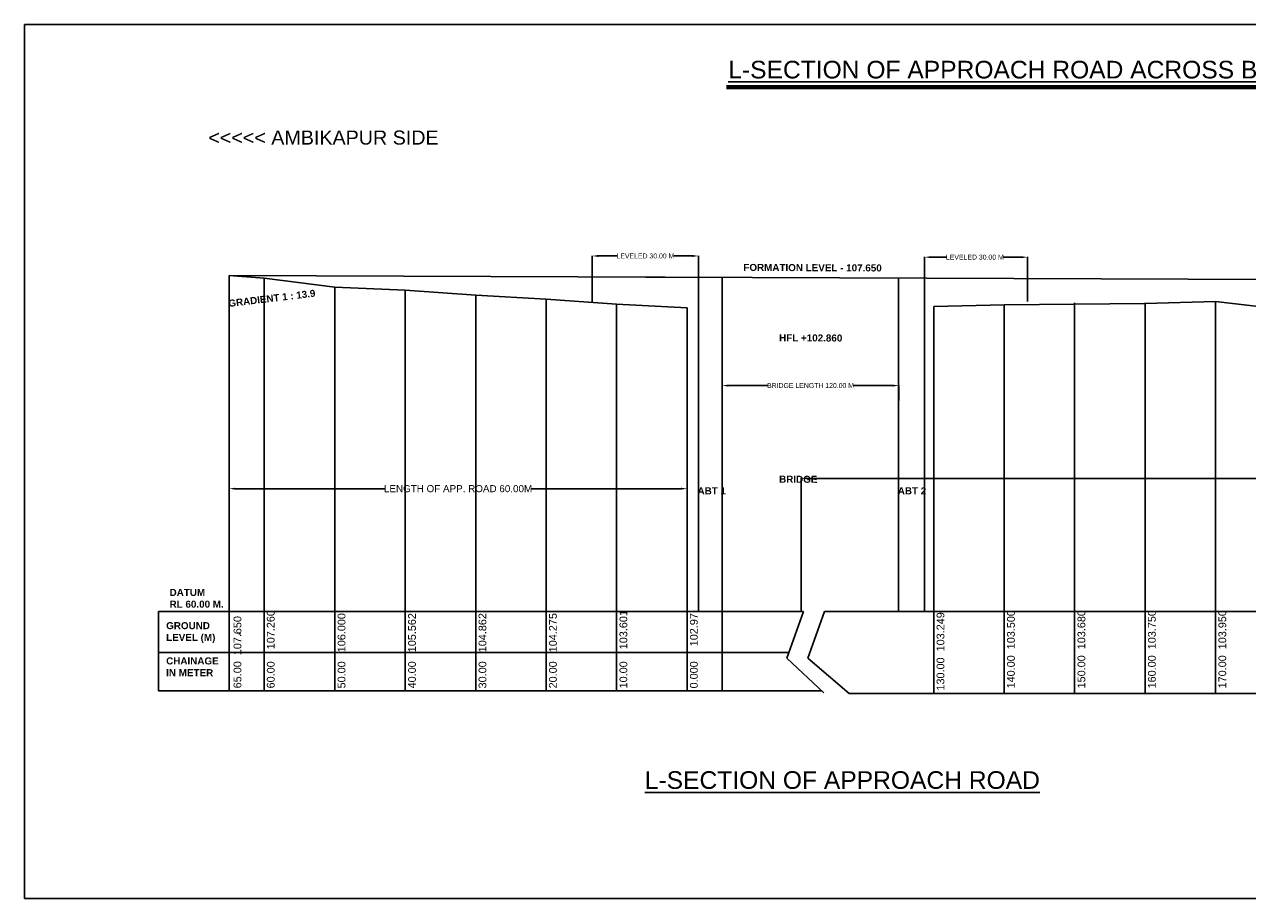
# Model space of a CAD drawing. Header units: metres. Extents: x 4479405 to 4855719, y 220259 to 344204.
# Tile 1 of 2: x 4479405 to 4652980, y 220259 to 344204. Entities that reach past the tile are written whole.
import ezdxf

# ---------------------------------------------------------------- set-up
doc = ezdxf.new("R2010")
doc.units = ezdxf.units.M
doc.header["$LTSCALE"] = 25
doc.header["$MEASUREMENT"] = 0
doc.styles.get("Standard").update_dxf_attribs({"font": 'arial.ttf', "height": 700})
doc.dimstyles.get("Standard").update_dxf_attribs({"dimscale": 0.507, "dimtxt": 700, "dimasz": 1700, "dimexe": 50, "dimexo": 25, "dimgap": 0.09, "dimtad": 0, "dimtoh": 1, "dimdec": 0, "dimzin": 0, "dimdsep": 46, "dimtxsty": 'Standard', "dimcen": 0.09, "dimclrd": 256, "dimclre": 256, "dimadec": 0, "dimazin": 0, "dimtfac": 1, "dimtdec": 0, "dimtix": 1, "dimtofl": 0, "dimtmove": 0, "dimatfit": 0, "dimfxl": 50, "dimtolj": 1, "dimtzin": 0, "dimlwd": -1, "dimlwe": -1, "dimarcsym": 0})

# ---------------------------------------------------------------- blocks, each defined once
blk = doc.blocks.new('*D38')
at = {"transparency": 16777216}
for p, q in [((4559975, 304891), (4559975, 311400)), ((4560837, 311374), (4563498, 311374)), ((4574205, 311374), (4571560, 311374)), ((4575067, 304891), (4575067, 311400))]:
    blk.add_line(p, q, dxfattribs=at)
for points in [[(4560837, 311518), (4560837, 311231), (4559975, 311374)], [(4574205, 311518), (4574205, 311231), (4575067, 311374)]]:
    blk.add_solid(points, dxfattribs=at)
at = {"layer": 'Defpoints', "color": 0, "transparency": 16777216}
for p in [(4575067, 311374), (4559975, 304878), (4575067, 304878)]:
    blk.add_point(p, dxfattribs=at)
at = {"color": 0, "transparency": 16777216, "insert": (4567529, 311374), "char_height": 700, "attachment_point": 5}
blk.add_mtext('\\A1;LEVELED 30.00 M', dxfattribs=at)
blk = doc.blocks.new('*D39')
at = {"transparency": 16777216}
for p, q in [((4578440, 290871), (4578440, 293023)), ((4579302, 292997), (4584868, 292997)), ((4602624, 292997), (4597059, 292997)), ((4603486, 290871), (4603486, 293023))]:
    blk.add_line(p, q, dxfattribs=at)
for points in [[(4579302, 293141), (4579302, 292854), (4578440, 292997)], [(4602624, 293141), (4602624, 292854), (4603486, 292997)]]:
    blk.add_solid(points, dxfattribs=at)
at = {"layer": 'Defpoints', "color": 0, "transparency": 16777216}
for p in [(4603486, 292997), (4578440, 290859), (4603486, 290859)]:
    blk.add_point(p, dxfattribs=at)
at = {"color": 0, "transparency": 16777216, "insert": (4590963, 292997), "char_height": 700, "attachment_point": 5}
blk.add_mtext('\\A1;BRIDGE LENGTH 120.00 M', dxfattribs=at)
blk = doc.blocks.new('*D40')
at = {"transparency": 16777216}
for p, q in [((4607148, 304910), (4607148, 311232)), ((4608010, 311206), (4610247, 311206)), ((4620895, 311206), (4618310, 311206)), ((4621757, 304910), (4621757, 311232))]:
    blk.add_line(p, q, dxfattribs=at)
for points in [[(4608010, 311350), (4608010, 311063), (4607148, 311206)], [(4620895, 311350), (4620895, 311063), (4621757, 311206)]]:
    blk.add_solid(points, dxfattribs=at)
at = {"layer": 'Defpoints', "color": 0, "transparency": 16777216}
for p in [(4621757, 311206), (4607148, 304897), (4621757, 304897)]:
    blk.add_point(p, dxfattribs=at)
at = {"color": 0, "transparency": 16777216, "insert": (4614279, 311206), "char_height": 700, "attachment_point": 5}
blk.add_mtext('\\A1;LEVELED 30.00 M', dxfattribs=at)
blk = doc.blocks.new('*D43')
at = {"transparency": 16777216}
for p, q in [((4508440, 260972), (4508440, 278401)), ((4509302, 278375), (4530525, 278375)), ((4572579, 278375), (4551356, 278375)), ((4573440, 260972), (4573440, 278401))]:
    blk.add_line(p, q, dxfattribs=at)
for points in [[(4509302, 278519), (4509302, 278232), (4508440, 278375)], [(4572579, 278519), (4572579, 278232), (4573440, 278375)]]:
    blk.add_solid(points, dxfattribs=at)
at = {"layer": 'Defpoints', "color": 0, "transparency": 16777216}
for p in [(4573440, 278375), (4508440, 260960), (4573440, 260960)]:
    blk.add_point(p, dxfattribs=at)
at = {"color": 0, "transparency": 16777216, "insert": (4540940, 278375), "char_height": 700, "width": 25807.32, "attachment_point": 5}
blk.add_mtext('\\A1;{\\H1.42857x;LENGTH OF APP. ROAD 60.00M}', dxfattribs=at)
blk = doc.blocks.new('*D44')
at = {"transparency": 16777216}
for p, q in [((4589611, 261087), (4589611, 279859)), ((4590473, 279833), (4694916, 279833)), ((4817588, 279833), (4713145, 279833)), ((4818450, 261087), (4818450, 279859))]:
    blk.add_line(p, q, dxfattribs=at)
for points in [[(4590473, 279977), (4590473, 279690), (4589611, 279833)], [(4817588, 279977), (4817588, 279690), (4818450, 279833)]]:
    blk.add_solid(points, dxfattribs=at)
at = {"layer": 'Defpoints', "color": 0, "transparency": 16777216}
for p in [(4818450, 279833), (4589611, 261074), (4818450, 261074)]:
    blk.add_point(p, dxfattribs=at)
at = {"color": 0, "transparency": 16777216, "insert": (4704030, 279833), "char_height": 700, "attachment_point": 5}
blk.add_mtext('\\A1;LENGTH OF APPROACH 190.00 METER', dxfattribs=at)

msp = doc.modelspace()

# ---------------------------------------------------------------- linework, layer by layer
at = {"color": 4}
for p, q in [((4479405.1, 220259), (4479405.1, 344204.2)), ((4479405.1, 344204.2), (4854041.9, 344204.2)), ((4579045.6, 335509.3), (4767875.9, 335509.3)), ((4579045.6, 335305.6), (4767875.9, 335305.6)), ((4579045.6, 335103.2), (4767875.9, 335103.2)), ((4508440.5, 260959.7), (4508440.5, 308609.7)), ((4508440.5, 308609.7), (4513440.5, 308219.7)), ((4508440.5, 308609.7), (4798440.5, 307459.7)), ((4513440.5, 260959.7), (4513440.5, 308219.7)), ((4513440.5, 308219.7), (4523440.5, 306959.7)), ((4575067.1, 308345.5), (4559975.2, 308405.4)), ((4523440.5, 260959.7), (4523440.5, 306959.7)), ((4523440.5, 306959.7), (4533440.5, 306521.7)), ((4533440.5, 260959.7), (4533440.5, 306521.7)), ((4533440.5, 306521.7), (4543440.5, 305821.7)), ((4543440.5, 260959.7), (4543440.5, 305821.7)), ((4543440.5, 305821.7), (4553440.5, 305234.7)), ((4553440.5, 260959.7), (4553440.5, 305234.7)), ((4553440.5, 305234.7), (4563440.5, 304560.7)), ((4563440.5, 260959.7), (4563440.5, 304560.7)), ((4563440.5, 304560.7), (4573440.5, 304015.7)), ((4573440.5, 261045.7), (4573440.5, 304015.7)), ((4608440.5, 304208.7), (4618440.5, 304459.7)), ((4608440.5, 260959.7), (4608440.5, 304208.7)), ((4618440.5, 304459.7), (4628440.5, 304551.8)), ((4618440.5, 260959.7), (4618440.5, 304459.7)), ((4628440.5, 260959.7), (4628440.5, 304709.7)), ((4628440.5, 304551.8), (4638440.5, 304643.9)), ((4638440.5, 304643.9), (4648440.5, 304909.7)), ((4638440.5, 260959.7), (4638440.5, 304709.7)), ((4648440.5, 260959.7), (4648440.5, 304909.7)), ((4648440.5, 304909.7), (4658440.5, 303759.7)), ((4563440.5, 288373.1), (4563440.5, 288476.7)), ((4529837, 260959.7), (4498440.5, 260959.7)), ((4508440.5, 260959.7), (4550430.5, 260959.7)), ((4573440.5, 261002.7), (4573440.5, 261045.7)), ((4573440.5, 260959.7), (4573440.5, 261002.7)), ((4578440.5, 260959.7), (4578430.5, 260959.7)), ((4643440.5, 260959.7), (4818440.5, 260959.7)), ((4509814.5, 257808.2), (4510066.3, 257808.2)), ((4529837, 249708.5), (4498440.5, 249708.5)), ((4643440.5, 249317.9), (4818440.5, 249317.9)), ((4508678.5, 220259), (4479405.1, 220259))]:
    msp.add_line(p, q, dxfattribs=at)
at = {"color": 7}
for p, q in [((4578440.5, 260959.7), (4578440.5, 308332.2)), ((4603440.5, 260959.7), (4603440.5, 308233)), ((4575067.1, 260959.7), (4575067.1, 304860)), ((4607148.4, 260959.7), (4607148.4, 304860)), ((4578440.5, 260959.7), (4578440.5, 289960.1)), ((4498440.5, 260959.7), (4498440.5, 249708.5)), ((4508440.5, 260959.7), (4508440.5, 249708.5)), ((4513440.5, 260959.7), (4513440.5, 249708.5)), ((4523440.5, 260959.7), (4523440.5, 249708.5)), ((4529837, 260959.7), (4538851.2, 260959.7)), ((4533440.5, 260959.7), (4533440.5, 249708.5)), ((4538440.5, 260959.7), (4587605.6, 260959.7)), ((4543440.5, 260959.7), (4543440.5, 249708.5)), ((4553440.5, 260959.7), (4553440.5, 249708.5)), ((4563440.5, 260959.7), (4563440.5, 249708.5)), ((4573440.5, 260959.7), (4573440.5, 249708.5)), ((4578440.5, 260959.7), (4575067.1, 260959.7)), ((4578440.5, 260959.7), (4575067.1, 260959.7)), ((4578440.5, 260959.7), (4578440.5, 249708.5)), ((4587605.6, 260959.7), (4589970.9, 260959.7)), ((4589970.9, 260959.7), (4587605.6, 254350.2)), ((4592953.3, 260959.7), (4590588, 254350.2)), ((4643440.5, 260959.7), (4592953.3, 260959.7)), ((4603440.5, 260959.7), (4607148.4, 260959.7)), ((4608440.5, 260959.7), (4608440.5, 249317.9)), ((4618440.5, 260959.7), (4618440.5, 249317.9)), ((4628440.5, 260959.7), (4628440.5, 249317.9)), ((4638440.5, 260959.7), (4638440.5, 249708.5)), ((4638440.5, 260959.7), (4638440.5, 249708.5)), ((4638440.5, 260959.7), (4638440.5, 249317.9)), ((4648440.5, 260959.7), (4648440.5, 249317.9)), ((4498440.5, 255149), (4586755.8, 255149)), ((4586755.8, 255149), (4587891.4, 255149)), ((4587605.6, 254350.2), (4592850.5, 249420.6)), ((4590588, 254350.2), (4596449.9, 249317.9)), ((4529837, 249708.5), (4592544.2, 249708.5)), ((4596449.9, 249317.9), (4643440.5, 249317.9)), ((4622237.3, 220259), (4508678.5, 220259)), ((4622237.3, 220259), (4855719.4, 220259))]:
    msp.add_line(p, q, dxfattribs=at)

# ---------------------------------------------------------------- texts
at = {"color": 7, "attachment_point": 1}
for s, insert, char_height, width in [('{\\LL-SECTION OF APPROACH ROAD ACROSS BANKI RIVER ON AMBIKAPUR TO SONPURKALA MUKTIDHAAM ROAD}', (4579284.5, 339051.2), 2500, 293602.505), ('<<<<< AMBIKAPUR SIDE', (4505497.5, 329169.2), 2000, 35643.62), ('{\\fArial|b1|i0|c0|p34;ABT 1}', (4574925.5, 278572.3), 1000, 7545.582), ('{\\fArial|b1|i0|c0|p34;ABT 2}', (4603342.6, 278572.3), 1000, 7545.582), ('{\\fArial|b1|i0|c0|p34;DATUM\\PRL 60.00 M.}', (4500001.2, 264167.8), 1000, 7545.582), ('{\\fArial|b1|i0|c0|p34;GROUND \\PLEVEL (M)\\P\\PCHAINAGE \\PIN METER}', (4499516.2, 259453.5), 1000, 7391.31), ('{\\LL-SECTION OF APPROACH ROAD}', (4567439.2, 238310.9), 2500, 82125.406)]:
    msp.add_mtext(s, dxfattribs=dict(at, insert=insert, char_height=char_height, width=width))
for s, insert, char_height, width, rotation in [('{\\fArial|b1|i0|c0|p34;FORMATION LEVEL - 107.650}', (4581434.1, 310258.3), 1000, 31417.132, 359.756485), ('{\\fArial|b1|i0|c0|p34;GRADIENT 1 : 13.9}', (4508286.7, 305132), 1000, 13114.154, 6.865585), ('{\\fArial|b1|i0|c0|p34;HFL +102.860}', (4586505.2, 300277), 1000, 31417.132, 359.756485), ('{\\fArial|b1|i0|c0|p34;BRIDGE}', (4586505.2, 280228.2), 1000, 31417.132, 359.756485), ('\\pxt1;60.00    107.260', (4513803, 250054.1), 1100, 10905.645, 90), ('\\pxt1;10.00    103.601', (4563851.2, 250054.1), 1100, 11934.958, 90), ('\\pxt1;140.00  103.500', (4618851.2, 250054.1), 1100, 10905.645, 90), ('\\pxt1;150.00  103.680', (4628851.2, 250054.1), 1100, 10905.645, 90), ('\\pxt1;160.00  103.750', (4638851.2, 250054.1), 1100, 10905.645, 90), ('\\pxt1;170.00  103.950', (4648851.2, 250054.1), 1100, 10905.645, 90), ('\\pxt1;65.00  107.650', (4509082.9, 250064.3), 1100, 10905.645, 90), ('\\pxt1;50.00   106.000', (4523851.2, 250054.1), 1100, 10905.645, 90), ('\\pxt1;40.00   105.562', (4533851.2, 250054.1), 1100, 10905.645, 90), ('\\pxt1;30.00   104.862', (4543851.2, 250054.1), 1100, 10905.645, 90), ('\\pxt1;20.00   104.275', (4553851.2, 250054.1), 1100, 10905.645, 90), ('0.000     102.97', (4573851.2, 250054.1), 1100, 14122.248, 90), ('\\pxt1;130.00  103.249', (4608851.2, 249750.2), 1100, 10905.645, 90)]:
    msp.add_mtext(s, dxfattribs=dict(at, insert=insert, char_height=char_height, width=width, rotation=rotation))

# ---------------------------------------------------------------- dimensions: what is measured, and where the dimension line sits
at = {"color": 7}
for base, p1, p2, picture, middle in [((4575067.1, 311374.3), (4559975.2, 304878.4), (4575067.1, 304878.4), '*D38', (4567528.9, 311374.3)), ((4621757, 311206.3), (4607148.4, 304897.3), (4621757, 304897.3), '*D40', (4614278.7, 311206.3))]:
    dim = msp.add_linear_dim(base=base, p1=p1, p2=p2, text='LEVELED 30.00 M', dimstyle='Standard', override={"dimfxl": 300}, dxfattribs=at)
    dim.commit()
    dim.dimension.update_dxf_attribs({"geometry": picture, "text_midpoint": middle, "dimtype": 160})
dim = msp.add_linear_dim(base=(4603486.3, 292997.4), p1=(4578440.5, 290858.6), p2=(4603486.3, 290858.6), text='BRIDGE LENGTH 120.00 M', dimstyle='Standard', override={"dimfxl": 300}, dxfattribs=at)
dim.commit()
dim.dimension.update_dxf_attribs({"geometry": '*D39', "text_midpoint": (4590963.4, 292997.4)})
at = {"color": 4}
for base, p1, p2, text, picture, middle in [((4818449.6, 279833.5), (4589611.2, 261074.5), (4818449.6, 261074.5), 'LENGTH OF APPROACH 190.00 METER', '*D44', (4704030.4, 279833.5)), ((4573440.5, 278375.5), (4508440.5, 260959.7), (4573440.5, 260959.7), '{\\H1.42857x;LENGTH OF APP. ROAD 60.00M}', '*D43', (4540940.5, 278375.5))]:
    dim = msp.add_linear_dim(base=base, p1=p1, p2=p2, text=text, dimstyle='Standard', override={"dimfxl": 300}, dxfattribs=at)
    dim.commit()
    dim.dimension.update_dxf_attribs({"geometry": picture, "text_midpoint": middle})

doc.saveas('drawing.dxf')
